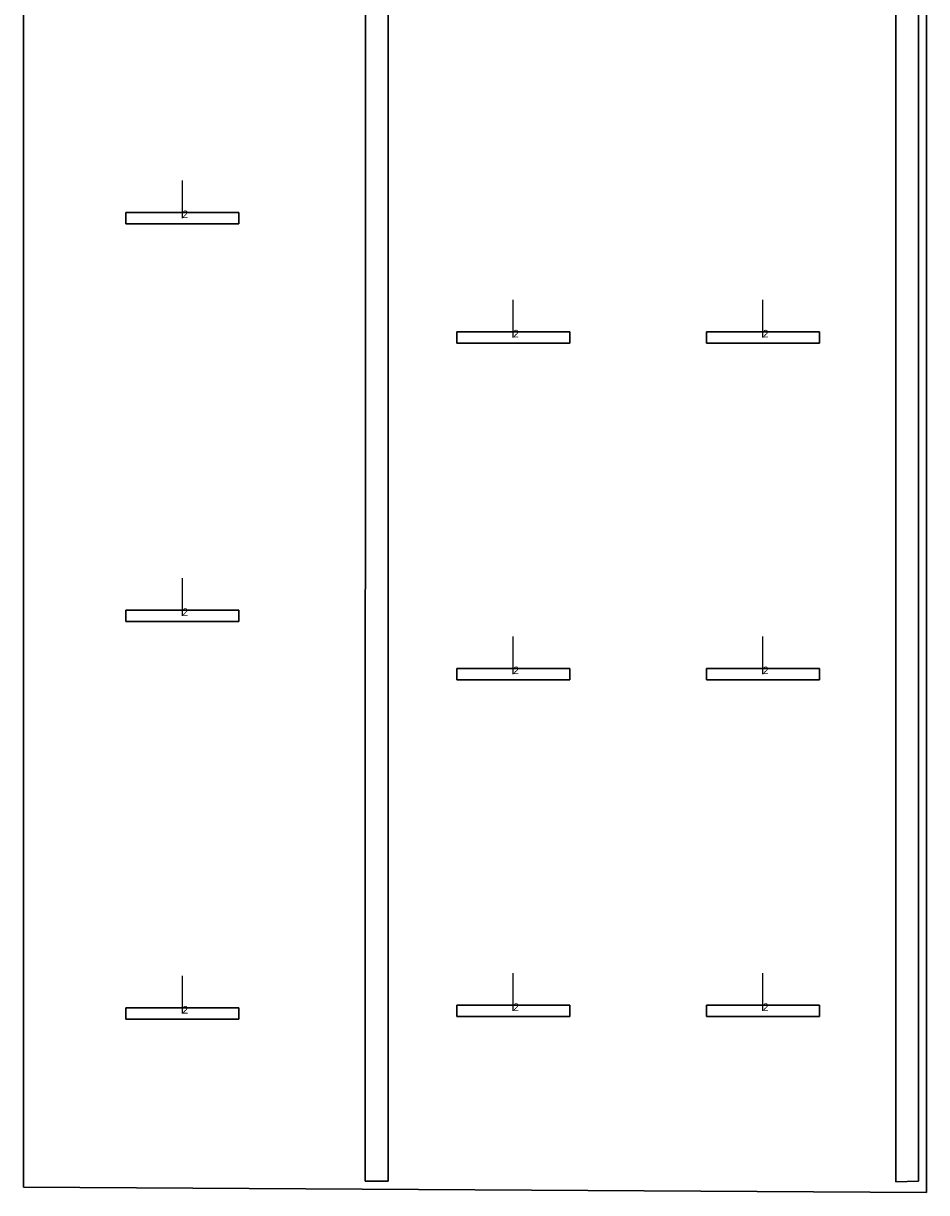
# Model space of a CAD drawing. Extents: x 85379 to 148397, y -489254 to -458533.
# Tile 3 of 5: x 114929 to 126929, y -489254 to -473710. Entities that reach past the tile are written whole.
import ezdxf

# ---------------------------------------------------------------- set-up
doc = ezdxf.new("R2010")
doc.units = 0
doc.header["$MEASUREMENT"] = 0
for name, color, linetype in [('DLXFURN', 5, 'Continuous'), ('DLXLUM', 2, 'Continuous'), ('DLXLUMEX', 2, 'Continuous')]:
    doc.layers.add(name, color=color, linetype=linetype)

# ---------------------------------------------------------------- blocks, each defined once
blk = doc.blocks.new('*U2')
at = {"color": 1}
blk.add_line((0, 0), (0, 500), dxfattribs=at)
for p, q in [((750, 75), (-750, 75)), ((-750, 75), (-750, -75)), ((-750, 75), (-750, -75)), ((-750, -75), (-750, 75)), ((-750, 75), (-750, 75)), ((750, 75), (-750, 75)), ((-750, 75), (-750, 75)), ((-750, 75), (750, 75)), ((-750, -75), (-750, 75)), ((-750, 75), (750, 75)), ((750, -75), (750, 75)), ((750, 75), (750, 75)), ((750, -75), (750, 75)), ((750, 75), (750, 75)), ((750, 75), (750, -75)), ((750, 75), (750, -75)), ((-750, -75), (750, -75)), ((-750, -75), (750, -75)), ((750, -75), (-750, -75)), ((-750, -75), (-750, -75)), ((-750, -75), (-750, -75)), ((750, -75), (-750, -75)), ((750, -75), (750, -75)), ((750, -75), (750, -75))]:
    blk.add_line(p, q)
at = {"layer": 'DLXLUMEX', "color": 7}
blk.add_text('2', height=100, dxfattribs=at).set_placement((0, 0))
blk = doc.blocks.new('*U3')
at = {"color": 1}
blk.add_line((0, 0), (0, 500), dxfattribs=at)
for p, q in [((750, 75), (-750, 75)), ((-750, 75), (-750, -75)), ((-750, 75), (-750, -75)), ((-750, -75), (-750, 75)), ((-750, 75), (-750, 75)), ((750, 75), (-750, 75)), ((-750, 75), (-750, 75)), ((-750, 75), (750, 75)), ((-750, -75), (-750, 75)), ((-750, 75), (750, 75)), ((750, -75), (750, 75)), ((750, 75), (750, 75)), ((750, -75), (750, 75)), ((750, 75), (750, 75)), ((750, 75), (750, -75)), ((750, 75), (750, -75)), ((-750, -75), (750, -75)), ((-750, -75), (750, -75)), ((750, -75), (-750, -75)), ((-750, -75), (-750, -75)), ((-750, -75), (-750, -75)), ((750, -75), (-750, -75)), ((750, -75), (750, -75)), ((750, -75), (750, -75))]:
    blk.add_line(p, q)
at = {"layer": 'DLXLUMEX', "color": 7}
blk.add_text('2', height=100, dxfattribs=at).set_placement((0, 0))
blk = doc.blocks.new('*U4')
at = {"color": 1}
blk.add_line((0, 0), (0, 500), dxfattribs=at)
for p, q in [((750, 75), (-750, 75)), ((-750, 75), (-750, -75)), ((-750, 75), (-750, -75)), ((-750, -75), (-750, 75)), ((-750, 75), (-750, 75)), ((750, 75), (-750, 75)), ((-750, 75), (-750, 75)), ((-750, 75), (750, 75)), ((-750, -75), (-750, 75)), ((-750, 75), (750, 75)), ((750, -75), (750, 75)), ((750, 75), (750, 75)), ((750, -75), (750, 75)), ((750, 75), (750, 75)), ((750, 75), (750, -75)), ((750, 75), (750, -75)), ((-750, -75), (750, -75)), ((-750, -75), (750, -75)), ((750, -75), (-750, -75)), ((-750, -75), (-750, -75)), ((-750, -75), (-750, -75)), ((750, -75), (-750, -75)), ((750, -75), (750, -75)), ((750, -75), (750, -75))]:
    blk.add_line(p, q)
at = {"layer": 'DLXLUMEX', "color": 7}
blk.add_text('2', height=100, dxfattribs=at).set_placement((0, 0))
blk = doc.blocks.new('*U30')
at = {"color": 1}
blk.add_line((0, 0), (0, 500), dxfattribs=at)
for p, q in [((750, 75), (-750, 75)), ((-750, 75), (-750, -75)), ((-750, 75), (-750, -75)), ((-750, -75), (-750, 75)), ((-750, 75), (-750, 75)), ((750, 75), (-750, 75)), ((-750, 75), (-750, 75)), ((-750, 75), (750, 75)), ((-750, -75), (-750, 75)), ((-750, 75), (750, 75)), ((750, -75), (750, 75)), ((750, 75), (750, 75)), ((750, -75), (750, 75)), ((750, 75), (750, 75)), ((750, 75), (750, -75)), ((750, 75), (750, -75)), ((-750, -75), (750, -75)), ((-750, -75), (750, -75)), ((750, -75), (-750, -75)), ((-750, -75), (-750, -75)), ((-750, -75), (-750, -75)), ((750, -75), (-750, -75)), ((750, -75), (750, -75)), ((750, -75), (750, -75))]:
    blk.add_line(p, q)
at = {"layer": 'DLXLUMEX', "color": 7}
blk.add_text('2', height=100, dxfattribs=at).set_placement((0, 0))
blk = doc.blocks.new('*U31')
at = {"color": 1}
blk.add_line((0, 0), (0, 500), dxfattribs=at)
for p, q in [((750, 75), (-750, 75)), ((-750, 75), (-750, -75)), ((-750, 75), (-750, -75)), ((-750, -75), (-750, 75)), ((-750, 75), (-750, 75)), ((750, 75), (-750, 75)), ((-750, 75), (-750, 75)), ((-750, 75), (750, 75)), ((-750, -75), (-750, 75)), ((-750, 75), (750, 75)), ((750, -75), (750, 75)), ((750, 75), (750, 75)), ((750, -75), (750, 75)), ((750, 75), (750, 75)), ((750, 75), (750, -75)), ((750, 75), (750, -75)), ((-750, -75), (750, -75)), ((-750, -75), (750, -75)), ((750, -75), (-750, -75)), ((-750, -75), (-750, -75)), ((-750, -75), (-750, -75)), ((750, -75), (-750, -75)), ((750, -75), (750, -75)), ((750, -75), (750, -75))]:
    blk.add_line(p, q)
at = {"layer": 'DLXLUMEX', "color": 7}
blk.add_text('2', height=100, dxfattribs=at).set_placement((0, 0))
blk = doc.blocks.new('*U32')
at = {"color": 1}
blk.add_line((0, 0), (0, 500), dxfattribs=at)
for p, q in [((750, 75), (-750, 75)), ((-750, 75), (-750, -75)), ((-750, 75), (-750, -75)), ((-750, -75), (-750, 75)), ((-750, 75), (-750, 75)), ((750, 75), (-750, 75)), ((-750, 75), (-750, 75)), ((-750, 75), (750, 75)), ((-750, -75), (-750, 75)), ((-750, 75), (750, 75)), ((750, -75), (750, 75)), ((750, 75), (750, 75)), ((750, -75), (750, 75)), ((750, 75), (750, 75)), ((750, 75), (750, -75)), ((750, 75), (750, -75)), ((-750, -75), (750, -75)), ((-750, -75), (750, -75)), ((750, -75), (-750, -75)), ((-750, -75), (-750, -75)), ((-750, -75), (-750, -75)), ((750, -75), (-750, -75)), ((750, -75), (750, -75)), ((750, -75), (750, -75))]:
    blk.add_line(p, q)
at = {"layer": 'DLXLUMEX', "color": 7}
blk.add_text('2', height=100, dxfattribs=at).set_placement((0, 0))
blk = doc.blocks.new('*U37')
at = {"color": 1}
blk.add_line((0, 0), (0, 500), dxfattribs=at)
for p, q in [((750, 75), (-750, 75)), ((-750, 75), (-750, -75)), ((-750, 75), (-750, -75)), ((-750, -75), (-750, 75)), ((-750, 75), (-750, 75)), ((750, 75), (-750, 75)), ((-750, 75), (-750, 75)), ((-750, 75), (750, 75)), ((-750, -75), (-750, 75)), ((-750, 75), (750, 75)), ((750, -75), (750, 75)), ((750, 75), (750, 75)), ((750, -75), (750, 75)), ((750, 75), (750, 75)), ((750, 75), (750, -75)), ((750, 75), (750, -75)), ((-750, -75), (750, -75)), ((-750, -75), (750, -75)), ((750, -75), (-750, -75)), ((-750, -75), (-750, -75)), ((-750, -75), (-750, -75)), ((750, -75), (-750, -75)), ((750, -75), (750, -75)), ((750, -75), (750, -75))]:
    blk.add_line(p, q)
at = {"layer": 'DLXLUMEX', "color": 7}
blk.add_text('2', height=100, dxfattribs=at).set_placement((0, 0))
blk = doc.blocks.new('*U38')
at = {"color": 1}
blk.add_line((0, 0), (0, 500), dxfattribs=at)
for p, q in [((750, 75), (-750, 75)), ((-750, 75), (-750, -75)), ((-750, 75), (-750, -75)), ((-750, -75), (-750, 75)), ((-750, 75), (-750, 75)), ((750, 75), (-750, 75)), ((-750, 75), (-750, 75)), ((-750, 75), (750, 75)), ((-750, -75), (-750, 75)), ((-750, 75), (750, 75)), ((750, -75), (750, 75)), ((750, 75), (750, 75)), ((750, -75), (750, 75)), ((750, 75), (750, 75)), ((750, 75), (750, -75)), ((750, 75), (750, -75)), ((-750, -75), (750, -75)), ((-750, -75), (750, -75)), ((750, -75), (-750, -75)), ((-750, -75), (-750, -75)), ((-750, -75), (-750, -75)), ((750, -75), (-750, -75)), ((750, -75), (750, -75)), ((750, -75), (750, -75))]:
    blk.add_line(p, q)
at = {"layer": 'DLXLUMEX', "color": 7}
blk.add_text('2', height=100, dxfattribs=at).set_placement((0, 0))
blk = doc.blocks.new('*U39')
at = {"color": 1}
blk.add_line((0, 0), (0, 500), dxfattribs=at)
for p, q in [((750, 75), (-750, 75)), ((-750, 75), (-750, -75)), ((-750, 75), (-750, -75)), ((-750, -75), (-750, 75)), ((-750, 75), (-750, 75)), ((750, 75), (-750, 75)), ((-750, 75), (-750, 75)), ((-750, 75), (750, 75)), ((-750, -75), (-750, 75)), ((-750, 75), (750, 75)), ((750, -75), (750, 75)), ((750, 75), (750, 75)), ((750, -75), (750, 75)), ((750, 75), (750, 75)), ((750, 75), (750, -75)), ((750, 75), (750, -75)), ((-750, -75), (750, -75)), ((-750, -75), (750, -75)), ((750, -75), (-750, -75)), ((-750, -75), (-750, -75)), ((-750, -75), (-750, -75)), ((750, -75), (-750, -75)), ((750, -75), (750, -75)), ((750, -75), (750, -75))]:
    blk.add_line(p, q)
at = {"layer": 'DLXLUMEX', "color": 7}
blk.add_text('2', height=100, dxfattribs=at).set_placement((0, 0))
blk = doc.blocks.new('*U63')
for p, q in [((-6000, 15139), (-6000, -15108)), ((-6000, -15108), (-6000, 15139)), ((6000, -15182), (6000, 4521)), ((6000, 4521), (6000, -15182)), ((6000, -15182), (6000, 4521)), ((6000, 4521), (6000, -15182)), ((-6000, -15108), (6000, -15182)), ((6000, -15182), (-6000, -15108)), ((6000, -15182), (6000, -15182))]:
    blk.add_line(p, q)
blk = doc.blocks.new('*U67')
for p, q in [((-367, 13727), (-372, -16443)), ((-367, 13727), (-372, -16443)), ((-372, -16443), (-367, 13727)), ((6978, -16444), (6978, 13727)), ((6978, 13727), (6978, -16444)), ((6978, -16444), (6978, 13727)), ((-67, -16444), (-67, 10437)), ((-67, 10437), (-67, -16444)), ((-67, -16444), (-67, 10437)), ((6678, 10437), (6679, -16449)), ((6679, -16449), (6678, 10437)), ((6678, 10437), (6679, -16449)), ((-372, -16443), (-67, -16444)), ((-67, -16444), (-372, -16443)), ((-372, -16443), (-372, -16443)), ((-372, -16443), (-67, -16444)), ((-372, -16443), (-372, -16443)), ((-67, -16444), (-67, -16444)), ((-67, -16444), (-67, -16444)), ((6679, -16449), (6978, -16444)), ((6978, -16444), (6679, -16449)), ((6679, -16449), (6978, -16444)), ((6679, -16449), (6679, -16449)), ((6679, -16449), (6679, -16449)), ((6978, -16444), (6978, -16444)), ((6978, -16444), (6978, -16444))]:
    blk.add_line(p, q)

msp = doc.modelspace()

# ---------------------------------------------------------------- block references
at = {"layer": 'DLXFURN'}
for name, p in [('*U63', (120929, -474072, -60)), ('*U67', (119842, -472660, -60))]:
    msp.add_blockref(name, p, dxfattribs=at)
at = {"layer": 'DLXLUM'}
for name, p in [('*U4', (117042, -476298, -60)), ('*U32', (121438, -477885, -60)), ('*U39', (124755, -477885, -60)), ('*U3', (117042, -481586, -60)), ('*U31', (121438, -482361, -60)), ('*U38', (124755, -482361, -60)), ('*U30', (121438, -486837, -60)), ('*U37', (124755, -486837, -60)), ('*U2', (117042, -486874, -60))]:
    msp.add_blockref(name, p, dxfattribs=at)

doc.saveas('drawing.dxf')
